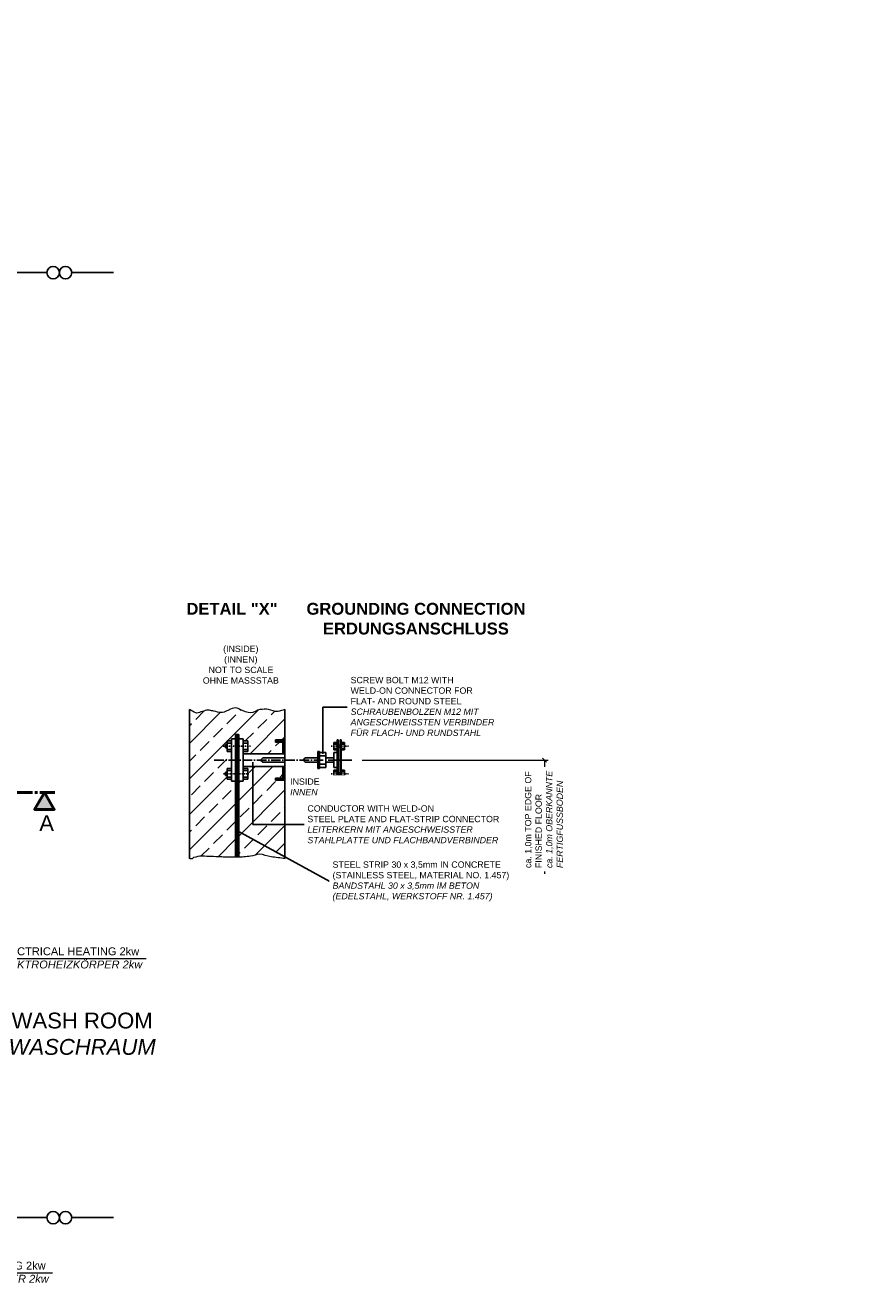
# Model space of a CAD drawing. Header units: millimetres. Extents: x -34778 to 7823654, y -4566 to 50989.
# Tile 8 of 29: x -14154 to -3453, y -2149 to 13755. Entities that reach past the tile are written whole.
import ezdxf

# ---------------------------------------------------------------- set-up
doc = ezdxf.new("R2010")
doc.units = ezdxf.units.MM
for name, pattern in [('ACAD_ISO10W100', [18, 12, -3, 0, -3]), ('DASHDOT', [25.4, 12.7, -6.35, 0, -6.35]), ('MITTE2', [28.575, 19.05, -3.175, 3.175, -3.175])]:
    doc.linetypes.add(name, pattern=pattern)
doc.layers.add('Bemaßung', color=7, linetype='Continuous', lineweight=9)
doc.layers.add('Trennstelle', color=36, linetype='Continuous', lineweight=35)
doc.layers.add('Beschriftung', color=7, linetype='Continuous')
doc.styles.add('LBB3.5M1000', font='isocp.shx', dxfattribs={"height": 3.5})

# ---------------------------------------------------------------- blocks, each defined once
blk = doc.blocks.new('_Oblique')
at = {"color": 0, "linetype": 'ByBlock', "lineweight": -2}
blk.add_line((-0.5, -0.5), (0.5, 0.5), dxfattribs=at)

msp = doc.modelspace()

# ---------------------------------------------------------------- hatches: boundary and pattern name
h = msp.add_hatch()
h.set_pattern_fill('ANSI33', color=256, scale=50, style=0)
h.set_pattern_definition([(45, (-81424, -44022.35), (-224.5064, 224.5064), []), (45, (-81199.48, -44022.35), (-224.5064, 224.5064), [158.75, -79.375])])
edge = h.paths.add_edge_path()
edge.add_spline(control_points=[(-10866.58, 5099.656), (-10897.211, 5091.333), (-10927.842, 5083.011), (-10958.473, 5074.689)], knot_values=[0, 0, 0, 0, 0.075496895, 0.075496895, 0.075496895, 0.075496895], degree=3, periodic=0)
edge.add_spline(control_points=[(-10958.473, 5074.689), (-10996.363, 5064.394), (-11034.857, 5097.511), (-11073.246, 5101.189)], knot_values=[0.075496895, 0.075496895, 0.075496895, 0.075496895, 0.168887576, 0.168887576, 0.168887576, 0.168887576], degree=3, periodic=0)
edge.add_spline(control_points=[(-11073.246, 5101.189), (-11109.212, 5104.634), (-11148.29, 5104.462), (-11183.605, 5101.189)], knot_values=[0.168887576, 0.168887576, 0.168887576, 0.168887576, 0.256384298, 0.256384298, 0.256384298, 0.256384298], degree=3, periodic=0)
edge.add_spline(control_points=[(-11183.605, 5101.189), (-11224.279, 5097.419), (-11262.748, 5052.055), (-11302.792, 5057.022)], knot_values=[0.256384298, 0.256384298, 0.256384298, 0.256384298, 0.357160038, 0.357160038, 0.357160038, 0.357160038], degree=3, periodic=0)
edge.add_spline(control_points=[(-11302.792, 5057.022), (-11343.695, 5062.096), (-11385.524, 5080.343), (-11426.394, 5096.772)], knot_values=[0.357160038, 0.357160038, 0.357160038, 0.357160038, 0.460099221, 0.460099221, 0.460099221, 0.460099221], degree=3, periodic=0)
edge.add_spline(control_points=[(-11426.394, 5096.772), (-11441.931, 5103.017), (-11455.167, 5115.007), (-11470.537, 5118.855)], knot_values=[0.460099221, 0.460099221, 0.460099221, 0.460099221, 0.499233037, 0.499233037, 0.499233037, 0.499233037], degree=3, periodic=0)
edge.add_spline(control_points=[(-11470.537, 5118.855), (-11496.979, 5125.475), (-11527.941, 5116.149), (-11554.41, 5105.605)], knot_values=[0.499233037, 0.499233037, 0.499233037, 0.499233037, 0.566555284, 0.566555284, 0.566555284, 0.566555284], degree=3, periodic=0)
edge.add_spline(control_points=[(-11554.41, 5105.605), (-11571.038, 5098.981), (-11586.204, 5090.17), (-11602.968, 5083.522)], knot_values=[0.566555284, 0.566555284, 0.566555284, 0.566555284, 0.608848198, 0.608848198, 0.608848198, 0.608848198], degree=3, periodic=0)
edge.add_spline(control_points=[(-11602.968, 5083.522), (-11626.222, 5074.299), (-11649.471, 5059.771), (-11673.597, 5061.439)], knot_values=[0.608848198, 0.608848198, 0.608848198, 0.608848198, 0.667519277, 0.667519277, 0.667519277, 0.667519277], degree=3, periodic=0)
edge.add_spline(control_points=[(-11673.597, 5061.439), (-11704.363, 5063.565), (-11735.528, 5072.405), (-11766.298, 5079.105)], knot_values=[0.667519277, 0.667519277, 0.667519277, 0.667519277, 0.742339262, 0.742339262, 0.742339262, 0.742339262], degree=3, periodic=0)
edge.add_spline(control_points=[(-11766.298, 5079.105), (-11785.502, 5083.287), (-11804.481, 5088.435), (-11823.685, 5092.355)], knot_values=[0.742339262, 0.742339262, 0.742339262, 0.742339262, 0.789034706, 0.789034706, 0.789034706, 0.789034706], degree=3, periodic=0)
edge.add_spline(control_points=[(-11823.685, 5092.355), (-11835.2, 5094.706), (-11847.494, 5094.771), (-11859, 5092.355)], knot_values=[0.789034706, 0.789034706, 0.789034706, 0.789034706, 0.817033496, 0.817033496, 0.817033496, 0.817033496], degree=3, periodic=0)
edge.add_spline(control_points=[(-11859, 5092.355), (-11883.11, 5087.294), (-11905.887, 5076.86), (-11929.629, 5070.272)], knot_values=[0.817033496, 0.817033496, 0.817033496, 0.817033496, 0.875704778, 0.875704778, 0.875704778, 0.875704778], degree=3, periodic=0)
edge.add_spline(control_points=[(-11929.629, 5070.272), (-11951.294, 5064.261), (-11976.07, 5046.269), (-11995.844, 5057.022)], knot_values=[0.875704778, 0.875704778, 0.875704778, 0.875704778, 0.929243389, 0.929243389, 0.929243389, 0.929243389], degree=3, periodic=0)
edge.add_spline(control_points=[(-11995.844, 5057.022), (-12021.979, 5071.233), (-12048.113, 5085.444), (-12074.247, 5099.656)], knot_values=[0.929243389, 0.929243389, 0.929243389, 0.929243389, 1, 1, 1, 1], degree=3, periodic=0)
edge.add_line((-12074.247, 5099.656), (-12074.247, 3216.053))
edge.add_spline(control_points=[(-12074.247, 3216.053), (-12065.77, 3214.226), (-12057.293, 3212.399), (-12048.817, 3210.572)], knot_values=[0.978753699, 0.978753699, 0.978753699, 0.978753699, 1, 1, 1, 1], degree=3, periodic=0)
edge.add_spline(control_points=[(-12048.817, 3210.572), (-12038.442, 3208.336), (-12032.665, 3225.63), (-12022.331, 3228.239)], knot_values=[0.952751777, 0.952751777, 0.952751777, 0.952751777, 0.978753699, 0.978753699, 0.978753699, 0.978753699], degree=3, periodic=0)
edge.add_spline(control_points=[(-12022.331, 3228.239), (-11987.467, 3237.04), (-11952.164, 3247.177), (-11916.386, 3245.905)], knot_values=[0.865031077, 0.865031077, 0.865031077, 0.865031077, 0.952751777, 0.952751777, 0.952751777, 0.952751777], degree=3, periodic=0)
edge.add_spline(control_points=[(-11916.386, 3245.905), (-11876.657, 3244.493), (-11836.924, 3243.07), (-11797.199, 3241.489)], knot_values=[0.767622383, 0.767622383, 0.767622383, 0.767622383, 0.865031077, 0.865031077, 0.865031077, 0.865031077], degree=3, periodic=0)
edge.add_spline(control_points=[(-11797.199, 3241.489), (-11760.412, 3240.024), (-11723.624, 3238.573), (-11686.84, 3237.072)], knot_values=[0.677418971, 0.677418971, 0.677418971, 0.677418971, 0.767622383, 0.767622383, 0.767622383, 0.767622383], degree=3, periodic=0)
edge.add_spline(control_points=[(-11686.84, 3237.072), (-11660.336, 3235.99), (-11633.884, 3233.766), (-11607.382, 3232.655)], knot_values=[0.612424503, 0.612424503, 0.612424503, 0.612424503, 0.677418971, 0.677418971, 0.677418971, 0.677418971], degree=3, periodic=0)
edge.add_spline(control_points=[(-11607.382, 3232.655), (-11568.472, 3231.025), (-11529.485, 3231.537), (-11490.542, 3232.4)], knot_values=[0.517001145, 0.517001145, 0.517001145, 0.517001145, 0.612424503, 0.612424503, 0.612424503, 0.612424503], degree=3, periodic=0)
edge.add_line((-11490.542, 3232.4), (-11490.542, 4193.49))
edge.add_line((-11490.542, 4193.49), (-11544.216, 4193.49))
edge.add_line((-11544.216, 4193.49), (-11544.216, 4220.327))
edge.add_line((-11544.216, 4220.327), (-11597.89, 4220.327))
edge.add_line((-11597.89, 4220.327), (-11597.89, 4265.95))
edge.add_line((-11597.89, 4265.95), (-11619.359, 4265.95))
edge.add_line((-11619.359, 4265.95), (-11619.359, 4308.889))
edge.add_line((-11619.359, 4308.889), (-11597.89, 4308.889))
edge.add_line((-11597.89, 4308.889), (-11597.89, 4354.512))
edge.add_line((-11597.89, 4354.512), (-11544.216, 4354.512))
edge.add_line((-11544.216, 4354.512), (-11544.216, 4569.208))
edge.add_line((-11544.216, 4569.208), (-11597.89, 4569.208))
edge.add_line((-11597.89, 4569.208), (-11597.89, 4614.831))
edge.add_line((-11597.89, 4614.831), (-11619.359, 4614.831))
edge.add_line((-11619.359, 4614.831), (-11619.359, 4657.771))
edge.add_line((-11619.359, 4657.771), (-11597.89, 4657.771))
edge.add_line((-11597.89, 4657.771), (-11597.89, 4703.394))
edge.add_line((-11597.89, 4703.394), (-11544.216, 4703.394))
edge.add_line((-11544.216, 4703.394), (-11544.216, 4730.231))
edge.add_line((-11544.216, 4730.231), (-11490.542, 4730.231))
edge.add_line((-11490.542, 4730.231), (-11490.542, 4783.905))
edge.add_line((-11490.542, 4783.905), (-11450.286, 4783.905))
edge.add_line((-11450.286, 4783.905), (-11450.286, 4730.231))
edge.add_line((-11450.286, 4730.231), (-11396.612, 4730.231))
edge.add_line((-11396.612, 4730.231), (-11396.612, 4703.394))
edge.add_line((-11396.612, 4703.394), (-11337.57, 4703.394))
edge.add_line((-11337.57, 4703.394), (-11337.57, 4569.208))
edge.add_line((-11337.57, 4569.208), (-11396.612, 4569.208))
edge.add_line((-11396.612, 4569.208), (-11396.612, 4542.371))
edge.add_line((-11396.612, 4542.371), (-10893.418, 4542.371))
edge.add_line((-10893.418, 4542.371), (-10893.418, 4689.975))
edge.add_line((-10893.418, 4689.975), (-10987.347, 4689.975))
edge.add_line((-10987.347, 4689.975), (-10987.347, 4716.812))
edge.add_line((-10987.347, 4716.812), (-10866.58, 4716.812))
edge.add_line((-10866.58, 4716.812), (-10866.58, 5099.656))
h.paths.add_polyline_path([(-10866.58, 4206.908), (-10987.347, 4206.908), (-10987.347, 4233.745), (-10893.418, 4233.745), (-10893.418, 4381.349), (-11272.325, 4381.349), (-11272.325, 3860.93), (-10866.58, 3860.93)], flags=16)
h.paths.add_polyline_path([(-10866.58, 3860.93), (-11272.325, 3860.93), (-11272.325, 4381.349), (-11396.612, 4381.349), (-11396.612, 4354.512), (-11337.57, 4354.512), (-11337.57, 4220.327), (-11396.612, 4220.327), (-11396.612, 4193.49), (-11450.286, 4193.49), (-11450.286, 3563.289), (-10866.58, 3423.326)], flags=17)
edge = h.paths.add_edge_path(flags=17)
edge.add_line((-10866.58, 3423.326), (-11450.286, 3563.289))
edge.add_line((-11450.286, 3563.289), (-11450.286, 3233.608))
edge.add_spline(control_points=[(-11450.286, 3233.608), (-11429.072, 3234.483), (-11407.871, 3235.717), (-11386.665, 3237.072)], knot_values=[0.432076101, 0.432076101, 0.432076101, 0.432076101, 0.484106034, 0.484106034, 0.484106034, 0.484106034], degree=3, periodic=0)
edge.add_spline(control_points=[(-11386.665, 3237.072), (-11358.591, 3238.865), (-11330.392, 3242.588), (-11302.792, 3245.905)], knot_values=[0.363197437, 0.363197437, 0.363197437, 0.363197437, 0.432076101, 0.432076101, 0.432076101, 0.432076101], degree=3, periodic=0)
edge.add_spline(control_points=[(-11302.792, 3245.905), (-11264.243, 3250.539), (-11226.228, 3272.74), (-11188.019, 3272.405)], knot_values=[0.26699496, 0.26699496, 0.26699496, 0.26699496, 0.363197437, 0.363197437, 0.363197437, 0.363197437], degree=3, periodic=0)
edge.add_spline(control_points=[(-11188.019, 3272.405), (-11139.396, 3271.979), (-11091.958, 3243.005), (-11042.345, 3237.072)], knot_values=[0.144572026, 0.144572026, 0.144572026, 0.144572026, 0.26699496, 0.26699496, 0.26699496, 0.26699496], degree=3, periodic=0)
edge.add_spline(control_points=[(-11042.345, 3237.072), (-10983.757, 3230.066), (-10925.169, 3223.059), (-10866.58, 3216.053)], knot_values=[0, 0, 0, 0, 0.144572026, 0.144572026, 0.144572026, 0.144572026], degree=3, periodic=0)
edge.add_line((-10866.58, 3216.053), (-10866.58, 3423.326))
h = msp.add_hatch(color=256)
h.dxf.hatch_style = 1
h.paths.add_polyline_path([(-13910.451, 4053.123), (-13785.51, 3836.719), (-14035.392, 3836.719)])

# ---------------------------------------------------------------- linework, layer by layer
at = {"color": 7, "linetype": 'Continuous'}
for p, q in [((-12074.247, 3216.053), (-12074.247, 5099.656)), ((-10866.58, 3216.053), (-10866.58, 5099.656)), ((-11619.359, 4614.831), (-11619.359, 4657.771)), ((-11597.89, 4657.771), (-11619.359, 4657.771)), ((-11597.89, 4614.831), (-11619.359, 4614.831)), ((-11544.216, 4703.394), (-11597.89, 4703.394)), ((-11597.89, 4569.208), (-11597.89, 4703.394)), ((-11544.216, 4676.557), (-11597.89, 4676.557)), ((-11544.216, 4193.49), (-11544.216, 4730.231)), ((-11490.542, 4730.231), (-11544.216, 4730.231)), ((-11396.612, 4730.231), (-11450.286, 4730.231)), ((-11396.612, 4193.49), (-11396.612, 4730.231)), ((-11337.57, 4703.394), (-11396.612, 4703.394)), ((-11337.57, 4676.557), (-11396.612, 4676.557)), ((-11337.57, 4569.208), (-11337.57, 4703.394)), ((-10987.347, 4708.952), (-10979.487, 4716.812)), ((-10987.347, 4689.975), (-10960.51, 4716.812)), ((-10987.347, 4689.975), (-10987.347, 4716.812)), ((-10866.58, 4716.812), (-10987.347, 4716.812)), ((-10893.418, 4689.975), (-10987.347, 4689.975)), ((-10968.37, 4689.975), (-10941.533, 4716.812)), ((-10949.394, 4689.975), (-10922.557, 4716.812)), ((-10930.417, 4689.975), (-10903.58, 4716.812)), ((-10911.44, 4689.975), (-10884.603, 4716.812)), ((-10893.418, 4689.021), (-10866.58, 4715.858)), ((-10893.418, 4670.044), (-10866.58, 4696.881)), ((-10893.418, 4542.371), (-10893.418, 4689.975)), ((-10893.418, 4651.068), (-10866.58, 4677.905)), ((-10893.418, 4632.091), (-10866.58, 4658.928)), ((-10893.418, 4613.114), (-10866.58, 4639.951)), ((-10892.464, 4595.092), (-10866.58, 4620.975)), ((-10208.109, 4683.266), (-10248.364, 4683.266)), ((-10248.364, 4589.336), (-10248.364, 4683.266)), ((-10208.109, 4663.138), (-10248.364, 4663.138)), ((-10194.69, 4716.812), (-10208.109, 4716.812)), ((-10208.109, 4206.908), (-10208.109, 4716.812)), ((-10194.69, 4206.908), (-10194.69, 4716.812)), ((-10167.853, 4649.719), (-10194.69, 4649.719)), ((-10167.853, 4622.882), (-10194.69, 4622.882)), ((-10154.435, 4716.812), (-10167.853, 4716.812)), ((-10167.853, 4206.908), (-10167.853, 4716.812)), ((-10154.435, 4206.908), (-10154.435, 4716.812)), ((-10114.179, 4683.266), (-10154.435, 4683.266)), ((-10114.179, 4663.138), (-10154.435, 4663.138)), ((-10114.179, 4589.336), (-10114.179, 4683.266)), ((-11544.216, 4596.045), (-11597.89, 4596.045)), ((-11544.216, 4569.208), (-11597.89, 4569.208)), ((-11337.57, 4596.045), (-11396.612, 4596.045)), ((-11337.57, 4569.208), (-11396.612, 4569.208)), ((-10866.58, 4542.371), (-11396.612, 4542.371)), ((-11175.206, 4461.86), (-11148.369, 4488.697)), ((-11175.206, 4461.86), (-11148.369, 4435.023)), ((-10866.58, 4488.697), (-11148.369, 4488.697)), ((-10893.418, 4575.161), (-10866.58, 4601.998)), ((-10893.418, 4556.184), (-10866.58, 4583.021)), ((-10888.254, 4542.371), (-10866.58, 4564.045)), ((-10637.501, 4461.86), (-10610.664, 4488.697)), ((-10637.501, 4461.86), (-10610.664, 4435.023)), ((-10449.642, 4488.697), (-10610.664, 4488.697)), ((-10430.856, 4569.208), (-10449.642, 4569.208)), ((-10449.642, 4354.512), (-10449.642, 4569.208)), ((-10430.856, 4354.512), (-10430.856, 4569.208)), ((-10350.345, 4555.79), (-10430.856, 4555.79)), ((-10350.345, 4515.534), (-10430.856, 4515.534)), ((-10350.345, 4367.931), (-10350.345, 4555.79)), ((-10248.364, 4488.697), (-10350.345, 4488.697)), ((-10208.109, 4609.464), (-10248.364, 4609.464)), ((-10208.109, 4589.336), (-10248.364, 4589.336)), ((-10208.109, 4555.79), (-10248.364, 4555.79)), ((-10248.364, 4367.931), (-10248.364, 4555.79)), ((-10114.179, 4609.464), (-10154.435, 4609.464)), ((-10114.179, 4589.336), (-10154.435, 4589.336)), ((-11619.359, 4265.95), (-11619.359, 4308.889)), ((-11597.89, 4308.889), (-11619.359, 4308.889)), ((-11544.216, 4354.512), (-11597.89, 4354.512)), ((-11597.89, 4220.327), (-11597.89, 4354.512)), ((-11544.216, 4327.675), (-11597.89, 4327.675)), ((-10866.58, 4381.349), (-11396.612, 4381.349)), ((-11337.57, 4354.512), (-11396.612, 4354.512)), ((-11337.57, 4327.675), (-11396.612, 4327.675)), ((-11337.57, 4220.327), (-11337.57, 4354.512)), ((-10866.58, 4435.023), (-11148.369, 4435.023)), ((-10893.418, 4376.744), (-10888.813, 4381.349)), ((-10893.418, 4357.767), (-10869.836, 4381.349)), ((-10893.418, 4233.745), (-10893.418, 4381.349)), ((-10893.418, 4338.791), (-10866.58, 4365.628)), ((-10893.418, 4319.815), (-10866.58, 4346.652)), ((-10893.418, 4300.838), (-10866.58, 4327.675)), ((-10893.418, 4281.861), (-10866.58, 4308.698)), ((-10449.642, 4435.023), (-10610.664, 4435.023)), ((-10430.856, 4354.512), (-10449.642, 4354.512)), ((-10350.345, 4408.186), (-10430.856, 4408.186)), ((-10350.345, 4367.931), (-10430.856, 4367.931)), ((-10248.364, 4435.023), (-10350.345, 4435.023)), ((-10208.109, 4367.931), (-10248.364, 4367.931)), ((-10208.109, 4334.384), (-10248.364, 4334.384)), ((-10248.364, 4240.455), (-10248.364, 4334.384)), ((-10208.109, 4314.257), (-10248.364, 4314.257)), ((-10167.853, 4300.838), (-10194.69, 4300.838)), ((-10114.179, 4334.384), (-10154.435, 4334.384)), ((-10114.179, 4314.257), (-10154.435, 4314.257)), ((-10114.179, 4240.455), (-10114.179, 4334.384)), ((-11597.89, 4265.95), (-11619.359, 4265.95)), ((-11544.216, 4247.164), (-11597.89, 4247.164)), ((-11544.216, 4220.327), (-11597.89, 4220.327)), ((-11490.542, 4193.49), (-11544.216, 4193.49)), ((-11396.612, 4193.49), (-11450.286, 4193.49)), ((-11337.57, 4247.164), (-11396.612, 4247.164)), ((-11337.57, 4220.327), (-11396.612, 4220.327)), ((-10987.347, 4225.885), (-10979.487, 4233.745)), ((-10987.347, 4206.908), (-10960.51, 4233.745)), ((-10987.347, 4233.745), (-10987.347, 4206.908)), ((-10893.418, 4233.745), (-10987.347, 4233.745)), ((-10866.58, 4206.908), (-10987.347, 4206.908)), ((-10968.37, 4206.908), (-10941.533, 4233.745)), ((-10949.394, 4206.908), (-10922.557, 4233.745)), ((-10930.417, 4206.908), (-10903.58, 4233.745)), ((-10911.44, 4206.908), (-10866.58, 4251.768)), ((-10893.418, 4262.885), (-10866.58, 4289.722)), ((-10893.418, 4243.908), (-10866.58, 4270.745)), ((-10892.464, 4206.908), (-10866.58, 4232.792)), ((-10873.487, 4206.908), (-10866.58, 4213.815)), ((-10208.109, 4260.582), (-10248.364, 4260.582)), ((-10208.109, 4240.455), (-10248.364, 4240.455)), ((-10194.69, 4206.908), (-10208.109, 4206.908)), ((-10167.853, 4274.001), (-10194.69, 4274.001)), ((-10154.435, 4206.908), (-10167.853, 4206.908)), ((-10114.179, 4260.582), (-10154.435, 4260.582)), ((-10114.179, 4240.455), (-10154.435, 4240.455))]:
    msp.add_line(p, q, dxfattribs=at)
at = {"color": 5, "linetype": 'Continuous'}
for p, q in [((-11490.542, 3232.4), (-11490.542, 4783.905)), ((-11450.286, 4783.905), (-11490.542, 4783.905)), ((-11486.516, 3232.49), (-11486.516, 4783.905)), ((-11482.49, 3232.583), (-11482.49, 4783.905)), ((-11477.123, 3232.71), (-11477.123, 4783.905)), ((-11471.756, 3232.854), (-11471.756, 4783.905)), ((-11466.388, 3233.016), (-11466.388, 4783.905)), ((-11461.021, 3233.197), (-11461.021, 4783.905)), ((-11455.653, 3233.394), (-11455.653, 4783.905)), ((-11450.286, 3233.608), (-11450.286, 4783.905))]:
    msp.add_line(p, q, dxfattribs=at)
at = {"color": 7, "linetype": 'DASHDOT'}
for p, q in [((-11304.541, 4636.301), (-11661.177, 4636.301)), ((-10063.573, 4636.301), (-10286.104, 4636.301)), ((-11325.298, 4287.42), (-11655.516, 4287.42)), ((-10063.573, 4287.42), (-10286.104, 4287.42))]:
    msp.add_line(p, q, dxfattribs=at)
at = {"linetype": 'ACAD_ISO10W100', "ltscale": 10}
msp.add_line((-10021.409, 4461.86), (-11777.226, 4461.86), dxfattribs=at)
at = {"linetype": 'MITTE2', "lineweight": 50, "ltscale": 10}
msp.add_line((-13777.426, 4053.123), (-14633.135, 4053.123), dxfattribs=at)
at = {"lineweight": 50}
msp.add_lwpolyline([(-13910.451, 4053.123), (-13785.51, 3836.719), (-14035.392, 3836.719)], close=True, dxfattribs=at)
at = {"color": 7, "linetype": 'Continuous', "lineweight": 5}
for points, knots in [([(-10866.58, 5099.656), (-10897.211, 5091.333), (-10927.842, 5083.011), (-10958.473, 5074.689), (-10996.363, 5064.394), (-11034.857, 5097.511), (-11073.246, 5101.189), (-11109.212, 5104.634), (-11148.29, 5104.462), (-11183.605, 5101.189), (-11224.279, 5097.419), (-11262.748, 5052.055), (-11302.792, 5057.022), (-11343.695, 5062.096), (-11385.524, 5080.343), (-11426.394, 5096.772), (-11441.931, 5103.017), (-11455.167, 5115.007), (-11470.537, 5118.855), (-11496.979, 5125.475), (-11527.941, 5116.149), (-11554.41, 5105.605), (-11571.038, 5098.981), (-11586.204, 5090.17), (-11602.968, 5083.522), (-11626.222, 5074.299), (-11649.471, 5059.771), (-11673.597, 5061.439), (-11704.363, 5063.565), (-11735.528, 5072.405), (-11766.298, 5079.105), (-11785.502, 5083.287), (-11804.481, 5088.435), (-11823.685, 5092.355), (-11835.2, 5094.706), (-11847.494, 5094.771), (-11859, 5092.355), (-11883.11, 5087.294), (-11905.887, 5076.86), (-11929.629, 5070.272), (-11951.294, 5064.261), (-11976.07, 5046.269), (-11995.844, 5057.022), (-12021.979, 5071.233), (-12048.113, 5085.444), (-12074.247, 5099.656)], [0, 0, 0, 0, 0.075496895, 0.075496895, 0.075496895, 0.168887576, 0.168887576, 0.168887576, 0.256384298, 0.256384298, 0.256384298, 0.357160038, 0.357160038, 0.357160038, 0.460099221, 0.460099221, 0.460099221, 0.499233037, 0.499233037, 0.499233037, 0.566555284, 0.566555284, 0.566555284, 0.608848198, 0.608848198, 0.608848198, 0.667519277, 0.667519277, 0.667519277, 0.742339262, 0.742339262, 0.742339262, 0.789034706, 0.789034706, 0.789034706, 0.817033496, 0.817033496, 0.817033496, 0.875704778, 0.875704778, 0.875704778, 0.929243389, 0.929243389, 0.929243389, 1, 1, 1, 1]), ([(-10866.58, 3216.053), (-10925.169, 3223.059), (-10983.757, 3230.066), (-11042.345, 3237.072), (-11091.958, 3243.005), (-11139.396, 3271.979), (-11188.019, 3272.405), (-11226.228, 3272.74), (-11264.243, 3250.539), (-11302.792, 3245.905), (-11330.392, 3242.588), (-11358.591, 3238.865), (-11386.665, 3237.072), (-11417.558, 3235.098), (-11448.439, 3233.381), (-11479.366, 3232.655), (-11522.025, 3231.655), (-11564.75, 3230.869), (-11607.382, 3232.655), (-11633.884, 3233.766), (-11660.336, 3235.99), (-11686.84, 3237.072), (-11723.624, 3238.573), (-11760.412, 3240.024), (-11797.199, 3241.489), (-11836.924, 3243.07), (-11876.657, 3244.493), (-11916.386, 3245.905), (-11952.164, 3247.177), (-11987.467, 3237.04), (-12022.331, 3228.239), (-12032.665, 3225.63), (-12038.442, 3208.336), (-12048.817, 3210.572), (-12057.293, 3212.399), (-12065.77, 3214.226), (-12074.247, 3216.053)], [0, 0, 0, 0, 0.144572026, 0.144572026, 0.144572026, 0.26699496, 0.26699496, 0.26699496, 0.363197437, 0.363197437, 0.363197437, 0.432076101, 0.432076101, 0.432076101, 0.507872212, 0.507872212, 0.507872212, 0.612424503, 0.612424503, 0.612424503, 0.677418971, 0.677418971, 0.677418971, 0.767622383, 0.767622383, 0.767622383, 0.865031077, 0.865031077, 0.865031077, 0.952751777, 0.952751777, 0.952751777, 0.978753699, 0.978753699, 0.978753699, 1, 1, 1, 1])]:
    msp.add_open_spline(points, degree=3, knots=knots, dxfattribs=at)
at = {"layer": 'Bemaßung'}
msp.add_line((-9891.412, 4461.86), (-7534.351, 4461.86), dxfattribs=at)
at = {"layer": 'Beschriftung', "color": 7, "linetype": 'Continuous'}
for p, q in [((-8199.222, 5131.927), (-10386.703, 5131.927)), ((-10386.703, 5131.927), (-10386.703, 4541.512)), ((-11272.325, 3645.411), (-11272.325, 4434.164)), ((-11465.449, 3566.925), (-10298.038, 2927.336)), ((-8144.041, 3645.411), (-11272.325, 3645.411)), ((-8020.143, 2927.336), (-10298.038, 2927.336))]:
    msp.add_line(p, q, dxfattribs=at)
at = {"layer": 'Beschriftung', "lineweight": 5}
for p, q in [((-14581.59, 1952.556), (-12624.406, 1952.556)), ((-15765.162, -2021.485), (-13807.978, -2021.485))]:
    msp.add_line(p, q, dxfattribs=at)
at = {"layer": 'Trennstelle', "lineweight": -3}
for p, q in [((-13878.501, 10625), (-14881.479, 10625)), ((-13564.365, 10625), (-13037.977, 10625)), ((-13878.501, -1325), (-14881.479, -1325)), ((-13564.365, -1325), (-13037.977, -1325))]:
    msp.add_line(p, q, dxfattribs=at)
for centre in [(-13799.967, 10625), (-13642.899, 10625), (-13799.967, -1325), (-13642.899, -1325)]:
    msp.add_circle(centre, 78.534, dxfattribs=at)

# ---------------------------------------------------------------- block references
at = {"layer": 'Bemaßung', "xscale": 50, "yscale": 50, "zscale": 50, "rotation": 90}
msp.add_blockref('_Oblique', (-7584.351, 4461.86), dxfattribs=at)

# ---------------------------------------------------------------- texts
at = {"layer": 'Beschriftung', "attachment_point": 1, "style": 'LBB3.5M1000'}
for s, width, insert, char_height in [('\\pi397.32;{\\fArial|b0|i0|c0|p34;GROUND PLAN\\P\\pi577.74;\\fArial|b0|i1|c0|p34;GRUNDRISS}', 2806.09191, (-26602.149, 13751.363), 200), ('{\\fArial|b0|i0|c0|p34;A}', 221.06718, (-13975.686, 3763.765), 200), ('{\\fArial|b0|i0|c0|p34;ELECTRICAL HEATING 2kw\\P\\fArial|b0|i1|c0|p34;ELEKTROHEIZKÖRPER 2kw}', 1892.84052, (-14519.723, 2093.212), 100), ('\\pi147.29;{\\fArial|b0|i0|c0|p34;WASH ROOM\\P\\pi108.21;\\fArial|b0|i1|c0|p34;WASCHRAUM}', 2055.02439, (-14472.574, 1267.821), 200), ('{\\fArial|b0|i0|c0|p34;ELECTRICAL HEATING 2kw\\P\\fArial|b0|i1|c0|p34;ELEKTROHEIZKÖRPER 2kw}', 1892.84052, (-15703.294, -1880.829), 100)]:
    msp.add_mtext_dynamic_manual_height_columns(s, width=width, gutter_width=17.5, heights=[0], dxfattribs=dict(at, insert=insert, char_height=char_height))
at = {"layer": 'Beschriftung', "insert": (-10693.042, 6449.506), "char_height": 150, "width": 2941.24072, "attachment_point": 1, "style": 'LBB3.5M1000', "bg_fill": 2}
msp.add_mtext('\\pi98.673;{\\fArial|b1|i0|c0|p34;GROUNDING CONNECTION\\P\\pi307.46;ERDUNGSANSCHLUSS}', dxfattribs=at)

# ---------------------------------------------------------------- next in the draw order: texts
at = {"layer": 'Beschriftung', "char_height": 80, "attachment_point": 1, "style": 'LBB3.5M1000', "bg_fill": 2}
for s, insert, width in [('\\pi1252.5;{\\fArial|b0|i0|c0|p34;(INSIDE)\\P\\pi1264.9;(INNEN)\\P\\pi1068;NOT TO SCALE\\P\\pi995.01;OHNE MASSSTAB}', (-12901.419, 5908.299), 2941.24072), ('{\\fArial|b0|i0|c0|p34;CONDUCTOR WITH WELD-ON\\PSTEEL PLATE AND FLAT-STRIP CONNECTOR\\P\\fArial|b0|i1|c0|p34;LEITERKERN MIT ANGESCHWEISSTER\\PSTAHLPLATTE UND FLACHBANDVERBINDER}', (-10582.701, 3889.441), 2577.17738), ('{\\fArial|b0|i0|c0|p34;\\C0;STEEL STRIP 30 x 3,5mm IN CONCRETE\\P(STAINLESS STEEL, MATERIAL NO. 1.457)\\P\\fArial|b0|i1|c0|p34;BANDSTAHL 30 x 3,5mm IM BETON\\P(EDELSTAHL, WERKSTOFF NR. 1.457)}', (-10264.629, 3180.089), 2577.17738)]:
    msp.add_mtext(s, dxfattribs=dict(at, insert=insert, width=width))

# ---------------------------------------------------------------- next in the draw order: linework, layer by layer
at = {"layer": 'Bemaßung'}
msp.add_line((-7584.351, 4461.86), (-7584.351, 3021.875), dxfattribs=at)

# ---------------------------------------------------------------- next in the draw order: texts
at = {"layer": 'Beschriftung', "attachment_point": 1, "style": 'LBB3.5M1000', "bg_fill": 2}
for s, insert, char_height, width in [('\\pi115.3;{\\fArial|b1|i0|c0|p34;DETAIL "X"}', (-12228.839, 6449.506), 150, 1358.36879), ('{\\fArial|b0|i0|c0|p34;SCREW BOLT M12 WITH\\PWELD-ON CONNECTOR FOR\\PFLAT- AND ROUND STEEL\\P\\fArial|b0|i1|c0|p34;SCHRAUBENBOLZEN M12 MIT\\PANGESCHWEISSTEN VERBINDER\\PFÜR FLACH- UND RUNDSTAHL}', (-10036.345, 5513.458), 80, 1872.27297), ('{\\fArial|b0|i0|c0|p34;INSIDE\\P\\fArial|b0|i1|c0|p34;INNEN}', (-10801.17, 4229.526), 80, 2577.17738)]:
    msp.add_mtext(s, dxfattribs=dict(at, insert=insert, char_height=char_height, width=width))

# ---------------------------------------------------------------- next in the draw order: texts
at = {"layer": 'Beschriftung', "insert": (-7830.237, 3095.977), "char_height": 80, "width": 1237.786, "attachment_point": 1, "rotation": 90, "style": 'LBB3.5M1000', "bg_fill": 2}
msp.add_mtext('{\\fArial|b0|i0|c0|p34;ca. 1,0m TOP EDGE OF FINISHED FLOOR\\P\\fArial|b0|i1|c0|p34;ca. 1,0m OBERKANNTE FERTIGFUSSBODEN}', dxfattribs=at)

doc.saveas('drawing.dxf')
